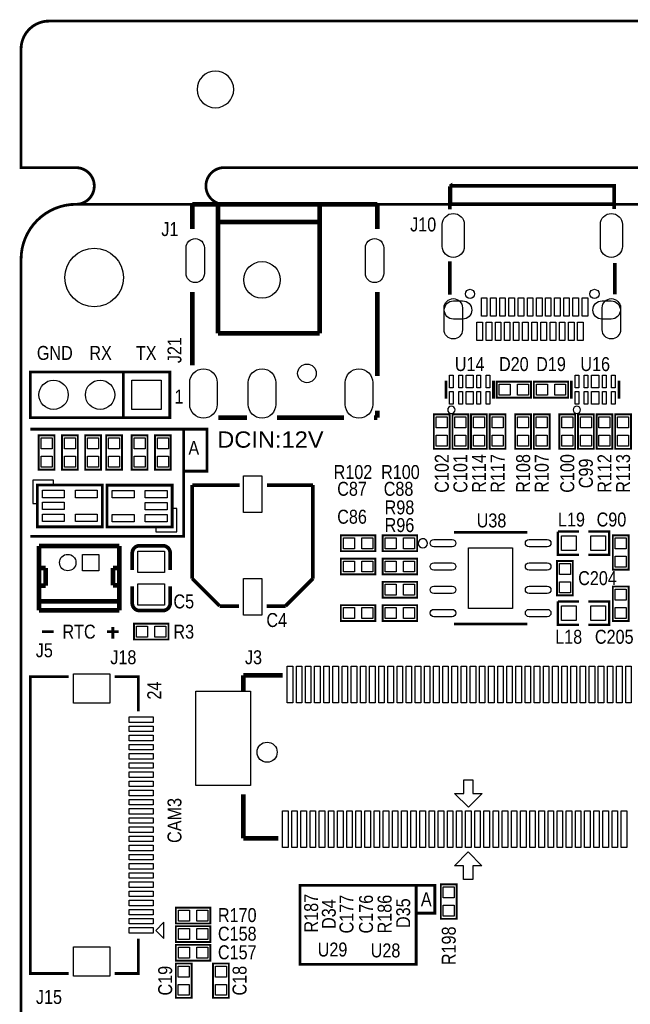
# Model space of a CAD drawing. Extents: x 0 to 176, y -10 to 100.
# Tile 5 of 15: x 0 to 33, y 46 to 100. Entities that reach past the tile are written whole.
import ezdxf
from ezdxf.enums import TextEntityAlignment as Align

# ---------------------------------------------------------------- set-up
doc = ezdxf.new("R2010")
doc.units = 0
doc.layers.add('DXF', color=212, linetype='CONTINUOUS')

msp = doc.modelspace()

# ---------------------------------------------------------------- linework, layer by layer
at = {"layer": 'DXF'}
for points, const_width in [([(2.999994, 90.000099, 0.999992), (2.999994, 92.000095), (0, 92.000095), (0, 98.476079, -0.414214), (1.524, 100.000079), (148.476005, 100.000079, -0.414214), (150.000005, 98.476079), (150.000005, 92.000095)], 0.1524), ([(2.999994, 0), (147.000011, 0, 0.41421), (150.000005, 2.999994), (150.000005, 87.000105, 0.414209), (147.000011, 90.000099), (2.999994, 90.000099, 0.414212), (0, 87.000105), (0, 2.999994, 0.414214), (2.999994, 0)], 0.1524), ([(7.745857, 71.365897), (6.475857, 71.366101, 0.414139), (6.075756, 70.966101)], 0.199898), ([(8.145856, 70.046088), (8.145856, 70.966101, 0.414375), (7.745857, 71.365897)], 0.199898), ([(6.075756, 69.145912), (6.075756, 68.225899, 0.414139), (6.475857, 67.825899)], 0.199898), ([(6.475857, 67.825899), (7.745857, 67.825899, 0.414214), (8.145856, 68.225899)], 0.199898)]:
    msp.add_lwpolyline(points, format="xyb", dxfattribs=dict(at, const_width=const_width))
for points in [[(11.619992, 96.270089, 1), (9.619996, 96.270089, 1)], [(0, 2.999994), (0, 87.000105, -0.414212), (2.999994, 90.000099), (147.000011, 90.000099, -0.414209), (150.000005, 87.000105), (150.000005, 2.999994, -0.41421), (147.000011, 0), (2.999994, 0, -0.414214)], [(23.013949, 87.699952), (23.013949, 88.900051, -1), (24.213845, 88.900051), (24.213845, 87.699952, -1)], [(31.653963, 87.699952), (31.653963, 88.900051, -1), (32.853859, 88.900051), (32.853859, 87.699952, -1)], [(10.015195, 87.626444), (10.015195, 86.226955, -1), (9.014384, 86.226955), (9.014384, 87.626444, -1)], [(19.814616, 87.626444), (19.814616, 86.226955, -1), (18.813805, 86.226955), (18.813805, 87.626444, -1)], [(23.113898, 83.150151), (23.113898, 84.350047, -1), (24.113896, 84.350047), (24.113896, 83.150151, -1)], [(23.623943, 84.729879), (24.124044, 84.729879, -1), (24.124044, 83.729881), (23.623943, 83.729881, -1)], [(31.743764, 84.729879), (32.243865, 84.729879, -1), (32.243865, 83.729881), (31.743764, 83.729881, -1)], [(31.753912, 83.150151), (31.753912, 84.350047, -1), (32.75391, 84.350047), (32.75391, 83.150151, -1)], [(10.714444, 80.274947), (10.714444, 79.075051, -1), (9.214345, 79.075051), (9.214345, 80.274947, -1)], [(13.914844, 80.274947), (13.914844, 79.075051, -1), (12.414745, 79.075051), (12.414745, 80.274947, -1)], [(19.21336, 80.274947), (19.21336, 79.075051, -1), (17.713261, 79.075051), (17.713261, 80.274947, -1)], [(23.7109, 78.782901, 1), (23.3111, 78.783099, 1)], [(30.5689, 78.782901, 1), (30.1691, 78.783099, 1)], [(22.203893, 71.495895, 1), (21.704107, 71.496105, 1)], [(23.554106, 71.301), (22.554108, 71.301, -1), (22.554108, 71.701), (23.554106, 71.701, -1)], [(28.753892, 71.301), (27.753894, 71.301, -1), (27.753894, 71.701), (28.753892, 71.701, -1)], [(23.554106, 70.031), (22.554108, 70.031, -1), (22.554108, 70.431), (23.554106, 70.431, -1)], [(28.753892, 70.031), (27.753894, 70.031, -1), (27.753894, 70.431), (28.753892, 70.431, -1)], [(23.554106, 68.761), (22.554108, 68.761, -1), (22.554108, 69.161), (23.554106, 69.161, -1)], [(28.753892, 68.761), (27.753894, 68.761, -1), (27.753894, 69.161), (28.753892, 69.161, -1)], [(23.554106, 67.491), (22.554108, 67.491, -1), (22.554108, 67.891), (23.554106, 67.891, -1)], [(28.753892, 67.491), (27.753894, 67.491, -1), (27.753894, 67.891), (28.753892, 67.891, -1)]]:
    msp.add_lwpolyline(points, format="xyb", close=True, dxfattribs=at)
msp.add_lwpolyline([(10.999978, 90.000099, 0.150012, 0.150012, -0.899993), (10.999978, 92.000095, 0.1524, 0.1524, 0), (71.00001, 92.000095, 0.150012, 0.150012, -0.999992), (71.00001, 90.000099, 0.150012, 0.150012, 0)], format="xyseb", dxfattribs=at)
for points, const_width in [([(23.433811, 90.980006), (23.464012, 91.000097), (23.464012, 90.000099), (32.403796, 90.000099), (32.403796, 89.740003)], 0.199898), ([(23.433811, 90.980006), (23.433811, 89.720191)], 0.199898), ([(23.464012, 91.000097), (32.403796, 91.000097), (32.403796, 90.000099)], 0.199898), ([(9.365005, 90.000099), (19.463995, 90.000099)], 0.254), ([(9.365005, 90.000099), (9.365005, 88.646305)], 0.254), ([(10.764495, 90.000099), (10.764495, 82.951599)], 0.254), ([(16.314395, 90.000099), (16.314395, 89.751205)], 0.254), ([(16.314395, 89.751205), (16.314395, 82.951599)], 0.254), ([(19.463995, 90.000099), (19.463995, 88.646305)], 0.254), ([(10.764495, 89.027305), (16.314395, 89.027305)], 0.254), ([(23.433811, 85.069909), (23.433811, 86.879913)], 0.199898), ([(32.433997, 85.09), (32.433997, 86.799903)], 0.199898), ([(9.365005, 85.204605), (9.365005, 81.214189)], 0.254), ([(19.463995, 85.204605), (19.463995, 80.622394)], 0.254), ([(10.764495, 82.951599), (16.314395, 82.951599)], 0.254), ([(5.588, 80.851502), (5.588, 78.351609), (0.508, 78.351609), (0.508, 80.851502), (8.128, 80.851502), (8.128, 78.351609), (5.588, 78.351609)], 0.150089), ([(23.211003, 80.383101), (23.211003, 79.382899)], 0.150089), ([(25.810997, 80.383101), (25.810997, 79.382899)], 0.150089), ([(25.9842, 80.3148), (27.8638, 80.3148), (27.8638, 79.4512), (25.9842, 79.4512), (25.9842, 80.3148)], 0.1016), ([(29.8958, 79.4512), (28.0162, 79.4512), (28.0162, 80.3148), (29.8958, 80.3148), (29.8958, 79.4512)], 0.1016), ([(30.069003, 80.383101), (30.069003, 79.382899)], 0.150089), ([(32.668997, 80.383101), (32.668997, 79.382899)], 0.150089), ([(10.7823, 78.351609), (12.3444, 78.351609)], 0.254), ([(13.9827, 78.351609), (17.645405, 78.351609)], 0.254), ([(19.283705, 78.351609), (19.463995, 78.351609)], 0.254), ([(19.463995, 78.730094), (19.463995, 78.351609)], 0.254), ([(23.4188, 78.5368), (23.4188, 76.6572), (22.5552, 76.6572), (22.5552, 78.5368), (23.4188, 78.5368)], 0.1016), ([(24.4348, 78.5368), (24.4348, 76.6572), (23.5712, 76.6572), (23.5712, 78.5368), (24.4348, 78.5368)], 0.1016), ([(25.4508, 78.5368), (25.4508, 76.6572), (24.5872, 76.6572), (24.5872, 78.5368), (25.4508, 78.5368)], 0.1016), ([(26.4668, 78.5368), (26.4668, 76.6572), (25.6032, 76.6572), (25.6032, 78.5368), (26.4668, 78.5368)], 0.1016), ([(27.8638, 78.5368), (27.8638, 76.6572), (27.0002, 76.6572), (27.0002, 78.5368), (27.8638, 78.5368)], 0.1016), ([(28.8798, 78.5368), (28.8798, 76.6572), (28.0162, 76.6572), (28.0162, 78.5368), (28.8798, 78.5368)], 0.1016), ([(30.2768, 78.5368), (30.2768, 76.6572), (29.4132, 76.6572), (29.4132, 78.5368), (30.2768, 78.5368)], 0.1016), ([(31.2928, 78.5368), (31.2928, 76.6572), (30.4292, 76.6572), (30.4292, 78.5368), (31.2928, 78.5368)], 0.1016), ([(32.3088, 78.5368), (32.3088, 76.6572), (31.4452, 76.6572), (31.4452, 78.5368), (32.3088, 78.5368)], 0.1016), ([(33.3248, 78.5368), (33.3248, 76.6572), (32.4612, 76.6572), (32.4612, 78.5368), (33.3248, 78.5368)], 0.1016), ([(0.508, 77.724), (10.16, 77.724), (10.16, 75.438), (8.89, 75.438), (8.89, 71.882), (0.508, 71.882)], 0.1524), ([(1.8288, 77.3938), (1.8288, 75.5142), (0.9652, 75.5142), (0.9652, 77.3938), (1.8288, 77.3938)], 0.1016), ([(2.2352, 75.5142), (2.2352, 77.3938), (3.0988, 77.3938), (3.0988, 75.5142), (2.2352, 75.5142)], 0.1016), ([(3.5052, 75.5142), (3.5052, 77.3938), (4.3688, 77.3938), (4.3688, 75.5142), (3.5052, 75.5142)], 0.1016), ([(4.6482, 75.5142), (4.6482, 77.3938), (5.5118, 77.3938), (5.5118, 75.5142), (4.6482, 75.5142)], 0.1016), ([(6.9088, 77.3938), (6.9088, 75.5142), (6.0452, 75.5142), (6.0452, 77.3938), (6.9088, 77.3938)], 0.1016), ([(7.3152, 75.5142), (7.3152, 77.3938), (8.1788, 77.3938), (8.1788, 75.5142), (7.3152, 75.5142)], 0.1016), ([(8.89, 75.438), (8.89, 77.724)], 0.1524), ([(4.445, 74.683899), (4.445, 72.397899), (0.889, 72.397899), (0.889, 74.683899), (4.445, 74.683899)], 0.1524), ([(4.699, 72.381897), (4.699, 74.667897), (8.255, 74.667897), (8.255, 72.381897), (4.699, 72.381897)], 0.1524), ([(9.349207, 74.673993), (9.349207, 69.573902)], 0.199898), ([(11.938, 74.673993), (9.349207, 74.673993)], 0.199898), ([(15.949193, 74.673993), (13.4366, 74.673993)], 0.199898), ([(15.949193, 69.573902), (15.949193, 74.673993)], 0.199898), ([(27.653996, 72.096097), (23.654004, 72.096097)], 0.150089), ([(30.48, 70.866), (29.337, 70.866), (29.337, 72.136)], 0.127), ([(29.337, 72.136), (30.48, 72.136)], 0.127), ([(30.988, 72.136), (32.131, 72.136), (32.131, 70.866), (30.988, 70.866)], 0.127), ([(17.4752, 71.9328), (19.3548, 71.9328), (19.3548, 71.0692), (17.4752, 71.0692), (17.4752, 71.9328)], 0.1016), ([(21.6408, 71.0692), (19.7612, 71.0692), (19.7612, 71.9328), (21.6408, 71.9328), (21.6408, 71.0692)], 0.1016), ([(33.1978, 71.9328), (33.1978, 70.0532), (32.3342, 70.0532), (32.3342, 71.9328), (33.1978, 71.9328)], 0.1016), ([(0.973099, 67.84721), (0.973099, 71.347101)], 0.254), ([(5.37591, 71.344993), (0.975893, 71.344993)], 0.254), ([(5.37591, 71.344993), (5.37591, 67.845203)], 0.254), ([(6.075756, 70.966101), (6.075756, 70.046088)], 0.199898), ([(17.4752, 70.6628), (19.3548, 70.6628), (19.3548, 69.7992), (17.4752, 69.7992), (17.4752, 70.6628)], 0.1016), ([(21.6408, 69.7992), (19.7612, 69.7992), (19.7612, 70.6628), (21.6408, 70.6628), (21.6408, 69.7992)], 0.1016), ([(29.2862, 68.6562), (29.2862, 70.5358), (30.1498, 70.5358), (30.1498, 68.6562), (29.2862, 68.6562)], 0.1016), ([(1.336294, 70.144589), (1.016, 70.145097)], 0.254), ([(1.336294, 70.144589), (1.335989, 69.185003)], 0.254), ([(5.336311, 70.155587), (5.015992, 70.155105)], 0.254), ([(5.016195, 69.195391), (5.015992, 70.155105)], 0.254), ([(9.349207, 69.573902), (10.849102, 68.074007)], 0.199898), ([(14.449298, 68.074007), (15.949193, 69.573902)], 0.199898), ([(19.7612, 69.3928), (21.6408, 69.3928), (21.6408, 68.5292), (19.7612, 68.5292), (19.7612, 69.3928)], 0.1016), ([(1.335989, 69.185003), (0.975411, 69.185003)], 0.254), ([(5.376901, 69.195391), (5.016195, 69.195391)], 0.254), ([(8.145856, 68.225899), (8.145856, 69.145912)], 0.199898), ([(32.3342, 67.2592), (32.3342, 69.1388), (33.1978, 69.1388), (33.1978, 67.2592), (32.3342, 67.2592)], 0.1016), ([(5.37591, 68.334407), (0.975893, 68.334611)], 0.254), ([(30.48, 67.056), (29.337, 67.056), (29.337, 68.326)], 0.127), ([(29.337, 68.326), (30.48, 68.326)], 0.127), ([(30.988, 68.326), (32.131, 68.326), (32.131, 67.056), (30.988, 67.056)], 0.127), ([(5.37591, 67.845203), (0.975893, 67.845203)], 0.254), ([(10.849102, 68.074007), (11.9126, 68.074007)], 0.199898), ([(13.4112, 68.074007), (14.449298, 68.074007)], 0.199898), ([(17.4752, 68.1228), (19.3548, 68.1228), (19.3548, 67.2592), (17.4752, 67.2592), (17.4752, 68.1228)], 0.1016), ([(19.7612, 68.1228), (21.6408, 68.1228), (21.6408, 67.2592), (19.7612, 67.2592), (19.7612, 68.1228)], 0.1016), ([(1.143, 66.675), (1.778, 66.675)], 0.1524), ([(4.699, 66.675), (5.334, 66.675)], 0.1524), ([(5.0165, 66.294), (5.0165, 66.929)], 0.1524), ([(6.1722, 67.1068), (8.0518, 67.1068), (8.0518, 66.2432), (6.1722, 66.2432), (6.1722, 67.1068)], 0.1016), ([(27.653996, 67.095903), (23.654004, 67.095903)], 0.150089), ([(2.608097, 48.018878), (0.508, 48.018878), (0.508, 64.219099), (2.608097, 64.219099)], 0.150089), ([(5.107889, 64.219099), (6.407912, 64.219099), (6.407912, 62.3189)], 0.150089), ([(12.1412, 64.295299), (14.3002, 64.295299)], 0.254), ([(12.1412, 63.401397), (12.1412, 64.295299)], 0.254), ([(12.1412, 55.395089), (12.1412, 57.789293)], 0.254), ([(12.1412, 55.395089), (14.05001, 55.395089)], 0.254), ([(15.24, 52.832), (15.24, 48.514), (21.59, 48.514), (21.59, 52.832), (15.24, 52.832)], 0.1524), ([(21.59, 52.832), (22.606, 52.832), (22.606, 51.308), (21.59, 51.308)], 0.1524), ([(23.7998, 52.8828), (23.7998, 51.0032), (22.9362, 51.0032), (22.9362, 52.8828), (23.7998, 52.8828)], 0.1016), ([(10.3378, 50.7492), (8.4582, 50.7492), (8.4582, 51.6128), (10.3378, 51.6128), (10.3378, 50.7492)], 0.1016), ([(10.3378, 49.7332), (8.4582, 49.7332), (8.4582, 50.5968), (10.3378, 50.5968), (10.3378, 49.7332)], 0.1016), ([(5.107889, 48.018878), (6.407912, 48.018878), (6.407912, 49.919077)], 0.150089), ([(10.3378, 48.7172), (8.4582, 48.7172), (8.4582, 49.5808), (10.3378, 49.5808), (10.3378, 48.7172)], 0.1016), ([(8.4582, 46.6852), (8.4582, 48.5648), (9.3218, 48.5648), (9.3218, 46.6852), (8.4582, 46.6852)], 0.1016), ([(10.4902, 46.6852), (10.4902, 48.5648), (11.3538, 48.5648), (11.3538, 46.6852), (10.4902, 46.6852)], 0.1016)]:
    msp.add_lwpolyline(points, dxfattribs=dict(at, const_width=const_width))
for points in [[(25.454013, 84.900084), (25.454013, 83.900086), (25.154014, 83.900086), (25.154014, 84.900084)], [(25.95391, 84.900084), (25.95391, 83.900086), (25.653911, 83.900086), (25.653911, 84.900084)], [(26.454011, 84.900084), (26.454011, 83.900086), (26.154012, 83.900086), (26.154012, 84.900084)], [(26.953909, 84.900084), (26.953909, 83.900086), (26.653909, 83.900086), (26.653909, 84.900084)], [(27.463915, 84.900084), (27.463915, 83.900086), (27.163916, 83.900086), (27.163916, 84.900084)], [(27.964016, 84.900084), (27.964016, 83.900086), (27.664016, 83.900086), (27.664016, 84.900084)], [(28.463913, 84.900084), (28.463913, 83.900086), (28.163914, 83.900086), (28.163914, 84.900084)], [(28.953803, 84.900084), (28.953803, 83.900086), (28.653803, 83.900086), (28.653803, 84.900084)], [(29.454005, 84.900084), (29.454005, 83.900086), (29.154006, 83.900086), (29.154006, 84.900084)], [(29.953801, 84.900084), (29.953801, 83.900086), (29.653802, 83.900086), (29.653802, 84.900084)], [(30.454003, 84.900084), (30.454003, 83.900086), (30.154004, 83.900086), (30.154004, 84.900084)], [(30.96401, 84.900084), (30.96401, 83.900086), (30.66401, 83.900086), (30.66401, 84.900084)], [(25.203798, 83.55998), (25.203798, 82.559982), (24.903798, 82.559982), (24.903798, 83.55998)], [(25.713804, 83.55998), (25.713804, 82.559982), (25.413805, 82.559982), (25.413805, 83.55998)], [(26.214006, 83.55998), (26.214006, 82.559982), (25.914007, 82.559982), (25.914007, 83.55998)], [(26.713802, 83.55998), (26.713802, 82.559982), (26.413803, 82.559982), (26.413803, 83.55998)], [(27.203794, 83.55998), (27.203794, 82.559982), (26.903794, 82.559982), (26.903794, 83.55998)], [(27.703894, 83.55998), (27.703894, 82.559982), (27.403895, 82.559982), (27.403895, 83.55998)], [(28.203792, 83.55998), (28.203792, 82.559982), (27.903792, 82.559982), (27.903792, 83.55998)], [(28.703892, 83.55998), (28.703892, 82.559982), (28.403893, 82.559982), (28.403893, 83.55998)], [(29.213899, 83.55998), (29.213899, 82.559982), (28.913899, 82.559982), (28.913899, 83.55998)], [(29.713796, 83.55998), (29.713796, 82.559982), (29.413797, 82.559982), (29.413797, 83.55998)], [(30.213897, 83.55998), (30.213897, 82.559982), (29.913898, 82.559982), (29.913898, 83.55998)], [(30.703914, 83.55998), (30.703914, 82.559982), (30.403914, 82.559982), (30.403914, 83.55998)], [(23.610951, 79.983089), (23.411053, 79.983089), (23.411053, 80.683087), (23.610951, 80.683087)], [(24.110848, 79.983089), (23.91095, 79.983089), (23.91095, 80.683087), (24.110848, 80.683087)], [(24.711, 80.683087), (24.711, 79.983089), (24.311, 79.983089), (24.311, 80.683087)], [(25.11105, 79.983089), (24.911152, 79.983089), (24.911152, 80.683087), (25.11105, 80.683087)], [(25.610947, 79.983089), (25.411049, 79.983089), (25.411049, 80.683087), (25.610947, 80.683087)], [(30.468951, 79.983089), (30.269053, 79.983089), (30.269053, 80.683087), (30.468951, 80.683087)], [(30.968848, 79.983089), (30.76895, 79.983089), (30.76895, 80.683087), (30.968848, 80.683087)], [(31.569, 80.683087), (31.569, 79.983089), (31.169, 79.983089), (31.169, 80.683087)], [(31.96905, 79.983089), (31.769152, 79.983089), (31.769152, 80.683087), (31.96905, 80.683087)], [(32.468947, 79.983089), (32.269049, 79.983089), (32.269049, 80.683087), (32.468947, 80.683087)], [(7.657948, 80.401541), (7.657948, 78.801646), (6.058052, 78.801646), (6.058052, 80.401541)], [(26.124408, 79.583305), (26.124408, 80.182695), (26.723797, 80.182695), (26.723797, 79.583305)], [(27.124203, 79.583305), (27.124203, 80.182695), (27.723592, 80.182695), (27.723592, 79.583305)], [(28.755797, 80.182695), (28.755797, 79.583305), (28.156408, 79.583305), (28.156408, 80.182695)], [(29.755592, 80.182695), (29.755592, 79.583305), (29.156203, 79.583305), (29.156203, 80.182695)], [(23.610951, 79.082913), (23.411053, 79.082913), (23.411053, 79.782911), (23.610951, 79.782911)], [(24.110848, 79.082913), (23.91095, 79.082913), (23.91095, 79.782911), (24.110848, 79.782911)], [(24.711, 79.782911), (24.711, 79.082913), (24.311, 79.082913), (24.311, 79.782911)], [(25.11105, 79.082913), (24.911152, 79.082913), (24.911152, 79.782911), (25.11105, 79.782911)], [(25.610947, 79.082913), (25.411049, 79.082913), (25.411049, 79.782911), (25.610947, 79.782911)], [(30.468951, 79.082913), (30.269053, 79.082913), (30.269053, 79.782911), (30.468951, 79.782911)], [(30.968848, 79.082913), (30.76895, 79.082913), (30.76895, 79.782911), (30.968848, 79.782911)], [(31.569, 79.782911), (31.569, 79.082913), (31.169, 79.082913), (31.169, 79.782911)], [(31.96905, 79.082913), (31.769152, 79.082913), (31.769152, 79.782911), (31.96905, 79.782911)], [(32.468947, 79.082913), (32.269049, 79.082913), (32.269049, 79.782911), (32.468947, 79.782911)], [(22.687305, 78.396592), (23.286695, 78.396592), (23.286695, 77.797203), (22.687305, 77.797203)], [(23.703305, 78.396592), (24.302695, 78.396592), (24.302695, 77.797203), (23.703305, 77.797203)], [(24.719305, 78.396592), (25.318695, 78.396592), (25.318695, 77.797203), (24.719305, 77.797203)], [(25.735305, 78.396592), (26.334695, 78.396592), (26.334695, 77.797203), (25.735305, 77.797203)], [(27.132305, 78.396592), (27.731695, 78.396592), (27.731695, 77.797203), (27.132305, 77.797203)], [(28.148305, 78.396592), (28.747695, 78.396592), (28.747695, 77.797203), (28.148305, 77.797203)], [(29.545305, 78.396592), (30.144695, 78.396592), (30.144695, 77.797203), (29.545305, 77.797203)], [(30.561305, 78.396592), (31.160695, 78.396592), (31.160695, 77.797203), (30.561305, 77.797203)], [(31.577305, 78.396592), (32.176695, 78.396592), (32.176695, 77.797203), (31.577305, 77.797203)], [(32.593305, 78.396592), (33.192695, 78.396592), (33.192695, 77.797203), (32.593305, 77.797203)], [(22.687305, 77.396797), (23.286695, 77.396797), (23.286695, 76.797408), (22.687305, 76.797408)], [(23.703305, 77.396797), (24.302695, 77.396797), (24.302695, 76.797408), (23.703305, 76.797408)], [(24.719305, 77.396797), (25.318695, 77.396797), (25.318695, 76.797408), (24.719305, 76.797408)], [(25.735305, 77.396797), (26.334695, 77.396797), (26.334695, 76.797408), (25.735305, 76.797408)], [(27.132305, 77.396797), (27.731695, 77.396797), (27.731695, 76.797408), (27.132305, 76.797408)], [(28.148305, 77.396797), (28.747695, 77.396797), (28.747695, 76.797408), (28.148305, 76.797408)], [(29.545305, 77.396797), (30.144695, 77.396797), (30.144695, 76.797408), (29.545305, 76.797408)], [(30.561305, 77.396797), (31.160695, 77.396797), (31.160695, 76.797408), (30.561305, 76.797408)], [(31.577305, 77.396797), (32.176695, 77.396797), (32.176695, 76.797408), (31.577305, 76.797408)], [(32.593305, 77.396797), (33.192695, 77.396797), (33.192695, 76.797408), (32.593305, 76.797408)], [(1.097305, 77.253592), (1.696695, 77.253592), (1.696695, 76.654203), (1.097305, 76.654203)], [(2.966695, 76.654203), (2.367305, 76.654203), (2.367305, 77.253592), (2.966695, 77.253592)], [(4.236695, 76.654203), (3.637305, 76.654203), (3.637305, 77.253592), (4.236695, 77.253592)], [(5.379695, 76.654203), (4.780305, 76.654203), (4.780305, 77.253592), (5.379695, 77.253592)], [(6.177305, 77.253592), (6.776695, 77.253592), (6.776695, 76.654203), (6.177305, 76.654203)], [(8.046695, 76.654203), (7.447305, 76.654203), (7.447305, 77.253592), (8.046695, 77.253592)], [(1.097305, 76.253797), (1.696695, 76.253797), (1.696695, 75.654408), (1.097305, 75.654408)], [(2.966695, 75.654408), (2.367305, 75.654408), (2.367305, 76.253797), (2.966695, 76.253797)], [(4.236695, 75.654408), (3.637305, 75.654408), (3.637305, 76.253797), (4.236695, 76.253797)], [(5.379695, 75.654408), (4.780305, 75.654408), (4.780305, 76.253797), (5.379695, 76.253797)], [(6.177305, 76.253797), (6.776695, 76.253797), (6.776695, 75.654408), (6.177305, 75.654408)], [(8.046695, 75.654408), (7.447305, 75.654408), (7.447305, 76.253797), (8.046695, 76.253797)], [(1.778, 74.683899), (1.778, 74.937899), (0.635, 74.937899), (0.635, 73.667899), (0.889, 73.667899), (0.889, 74.683899)], [(13.149605, 75.173599), (13.149605, 73.174593), (12.148795, 73.174593), (12.148795, 75.173599)], [(1.170203, 74.394111), (2.364003, 74.394111), (2.364003, 73.987711), (1.170203, 73.987711)], [(2.969997, 74.394111), (4.163797, 74.394111), (4.163797, 73.987711), (2.969997, 73.987711)], [(6.174003, 73.971709), (4.980203, 73.971709), (4.980203, 74.378109), (6.174003, 74.378109)], [(7.973797, 73.971709), (6.779997, 73.971709), (6.779997, 74.378109), (7.973797, 74.378109)], [(1.170203, 73.744099), (2.364003, 73.744099), (2.364003, 73.337699), (1.170203, 73.337699)], [(7.973797, 73.321697), (6.779997, 73.321697), (6.779997, 73.728097), (7.973797, 73.728097)], [(1.170203, 73.094088), (2.364003, 73.094088), (2.364003, 72.687688), (1.170203, 72.687688)], [(2.969997, 73.094088), (4.163797, 73.094088), (4.163797, 72.687688), (2.969997, 72.687688)], [(7.366, 72.381897), (7.366, 72.127897), (8.509, 72.127897), (8.509, 73.397897), (8.255, 73.397897), (8.255, 72.381897)], [(6.174003, 72.671686), (4.980203, 72.671686), (4.980203, 73.078086), (6.174003, 73.078086)], [(7.973797, 72.671686), (6.779997, 72.671686), (6.779997, 73.078086), (7.973797, 73.078086)], [(17.615408, 71.201305), (17.615408, 71.800695), (18.214797, 71.800695), (18.214797, 71.201305)], [(18.615203, 71.201305), (18.615203, 71.800695), (19.214592, 71.800695), (19.214592, 71.201305)], [(20.500797, 71.800695), (20.500797, 71.201305), (19.901408, 71.201305), (19.901408, 71.800695)], [(21.500592, 71.800695), (21.500592, 71.201305), (20.901203, 71.201305), (20.901203, 71.800695)], [(29.53385, 71.10095), (29.53385, 71.90105), (30.33395, 71.90105), (30.33395, 71.10095)], [(31.13405, 71.10095), (31.13405, 71.90105), (31.93415, 71.90105), (31.93415, 71.10095)], [(32.466305, 71.792592), (33.065695, 71.792592), (33.065695, 71.193203), (32.466305, 71.193203)], [(7.845806, 69.905994), (6.375908, 69.905994), (6.375908, 71.065987), (7.845806, 71.065987)], [(24.454002, 71.245997), (26.853998, 71.245997), (26.853998, 67.946003), (24.454002, 67.946003)], [(4.251033, 70.895045), (4.251033, 69.995148), (3.351136, 69.995148), (3.351136, 70.895045)], [(17.615408, 69.931305), (17.615408, 70.530695), (18.214797, 70.530695), (18.214797, 69.931305)], [(18.615203, 69.931305), (18.615203, 70.530695), (19.214592, 70.530695), (19.214592, 69.931305)], [(20.500797, 70.530695), (20.500797, 69.931305), (19.901408, 69.931305), (19.901408, 70.530695)], [(21.500592, 70.530695), (21.500592, 69.931305), (20.901203, 69.931305), (20.901203, 70.530695)], [(32.466305, 70.792797), (33.065695, 70.792797), (33.065695, 70.193408), (32.466305, 70.193408)], [(30.017695, 69.796203), (29.418305, 69.796203), (29.418305, 70.395592), (30.017695, 70.395592)], [(13.149605, 69.573407), (13.149605, 67.574401), (12.148795, 67.574401), (12.148795, 69.573407)], [(30.017695, 68.796408), (29.418305, 68.796408), (29.418305, 69.395797), (30.017695, 69.395797)], [(7.845806, 68.126013), (6.375908, 68.126013), (6.375908, 69.286006), (7.845806, 69.286006)], [(19.901408, 68.661305), (19.901408, 69.260695), (20.500797, 69.260695), (20.500797, 68.661305)], [(20.901203, 68.661305), (20.901203, 69.260695), (21.500592, 69.260695), (21.500592, 68.661305)], [(33.065695, 68.399203), (32.466305, 68.399203), (32.466305, 68.998592), (33.065695, 68.998592)], [(17.615408, 67.391305), (17.615408, 67.990695), (18.214797, 67.990695), (18.214797, 67.391305)], [(18.615203, 67.391305), (18.615203, 67.990695), (19.214592, 67.990695), (19.214592, 67.391305)], [(19.901408, 67.391305), (19.901408, 67.990695), (20.500797, 67.990695), (20.500797, 67.391305)], [(20.901203, 67.391305), (20.901203, 67.990695), (21.500592, 67.990695), (21.500592, 67.391305)], [(29.53385, 67.29095), (29.53385, 68.09105), (30.33395, 68.09105), (30.33395, 67.29095)], [(31.13405, 67.29095), (31.13405, 68.09105), (31.93415, 68.09105), (31.93415, 67.29095)], [(33.065695, 67.399408), (32.466305, 67.399408), (32.466305, 67.998797), (33.065695, 67.998797)], [(6.312408, 66.375305), (6.312408, 66.974695), (6.911797, 66.974695), (6.911797, 66.375305)], [(7.312203, 66.375305), (7.312203, 66.974695), (7.911592, 66.974695), (7.911592, 66.375305)], [(14.541068, 62.795404), (14.541068, 64.7954), (14.841068, 64.7954), (14.841068, 62.795404)], [(15.041169, 62.795404), (15.041169, 64.7954), (15.341168, 64.7954), (15.341168, 62.795404)], [(15.541066, 62.795404), (15.541066, 64.7954), (15.841066, 64.7954), (15.841066, 62.795404)], [(16.041167, 62.795404), (16.041167, 64.7954), (16.341166, 64.7954), (16.341166, 62.795404)], [(16.54109, 62.795404), (16.54109, 64.7954), (16.841089, 64.7954), (16.841089, 62.795404)], [(17.04119, 62.795404), (17.04119, 64.7954), (17.34119, 64.7954), (17.34119, 62.795404)], [(17.541088, 62.795404), (17.541088, 64.7954), (17.841087, 64.7954), (17.841087, 62.795404)], [(18.041188, 62.795404), (18.041188, 64.7954), (18.341188, 64.7954), (18.341188, 62.795404)], [(18.541086, 62.795404), (18.541086, 64.7954), (18.841085, 64.7954), (18.841085, 62.795404)], [(19.041186, 62.795404), (19.041186, 64.7954), (19.341186, 64.7954), (19.341186, 62.795404)], [(19.541084, 62.795404), (19.541084, 64.7954), (19.841083, 64.7954), (19.841083, 62.795404)], [(20.041184, 62.795404), (20.041184, 64.7954), (20.341184, 64.7954), (20.341184, 62.795404)], [(20.541082, 62.795404), (20.541082, 64.7954), (20.841081, 64.7954), (20.841081, 62.795404)], [(21.041182, 62.795404), (21.041182, 64.7954), (21.341182, 64.7954), (21.341182, 62.795404)], [(21.54108, 62.795404), (21.54108, 64.7954), (21.841079, 64.7954), (21.841079, 62.795404)], [(22.04118, 62.795404), (22.04118, 64.7954), (22.34118, 64.7954), (22.34118, 62.795404)], [(22.541078, 62.795404), (22.541078, 64.7954), (22.841077, 64.7954), (22.841077, 62.795404)], [(23.041178, 62.795404), (23.041178, 64.7954), (23.341178, 64.7954), (23.341178, 62.795404)], [(23.541076, 62.795404), (23.541076, 64.7954), (23.841075, 64.7954), (23.841075, 62.795404)], [(24.041176, 62.795404), (24.041176, 64.7954), (24.341176, 64.7954), (24.341176, 62.795404)], [(24.541074, 62.795404), (24.541074, 64.7954), (24.841073, 64.7954), (24.841073, 62.795404)], [(25.041174, 62.795404), (25.041174, 64.7954), (25.341174, 64.7954), (25.341174, 62.795404)], [(25.541072, 62.795404), (25.541072, 64.7954), (25.841071, 64.7954), (25.841071, 62.795404)], [(26.041172, 62.795404), (26.041172, 64.7954), (26.341172, 64.7954), (26.341172, 62.795404)], [(26.54107, 62.795404), (26.54107, 64.7954), (26.841069, 64.7954), (26.841069, 62.795404)], [(27.04117, 62.795404), (27.04117, 64.7954), (27.34117, 64.7954), (27.34117, 62.795404)], [(27.541068, 62.795404), (27.541068, 64.7954), (27.841067, 64.7954), (27.841067, 62.795404)], [(28.041168, 62.795404), (28.041168, 64.7954), (28.341168, 64.7954), (28.341168, 62.795404)], [(28.541066, 62.795404), (28.541066, 64.7954), (28.841065, 64.7954), (28.841065, 62.795404)], [(29.041166, 62.795404), (29.041166, 64.7954), (29.341166, 64.7954), (29.341166, 62.795404)], [(29.541089, 62.795404), (29.541089, 64.7954), (29.841088, 64.7954), (29.841088, 62.795404)], [(30.04119, 62.795404), (30.04119, 64.7954), (30.341189, 64.7954), (30.341189, 62.795404)], [(30.541087, 62.795404), (30.541087, 64.7954), (30.841086, 64.7954), (30.841086, 62.795404)], [(31.041188, 62.795404), (31.041188, 64.7954), (31.341187, 64.7954), (31.341187, 62.795404)], [(31.541085, 62.795404), (31.541085, 64.7954), (31.841084, 64.7954), (31.841084, 62.795404)], [(32.041186, 62.795404), (32.041186, 64.7954), (32.341185, 64.7954), (32.341185, 62.795404)], [(32.541083, 62.795404), (32.541083, 64.7954), (32.841082, 64.7954), (32.841082, 62.795404)], [(33.041184, 62.795404), (33.041184, 64.7954), (33.341183, 64.7954), (33.341183, 62.795404)], [(4.856988, 62.76914), (2.856992, 62.76914), (2.856992, 64.369036), (4.856988, 64.369036)], [(9.541104, 58.270445), (9.541104, 63.420549), (12.541098, 63.420549), (12.541098, 58.270445)], [(7.20899, 61.719092), (5.908992, 61.719092), (5.908992, 62.019091), (7.20899, 62.019091)], [(7.20899, 61.21889), (5.908992, 61.21889), (5.908992, 61.518889), (7.20899, 61.518889)], [(7.20899, 60.719094), (5.908992, 60.719094), (5.908992, 61.019093), (7.20899, 61.019093)], [(7.20899, 60.218892), (5.908992, 60.218892), (5.908992, 60.518891), (7.20899, 60.518891)], [(7.20899, 59.719096), (5.908992, 59.719096), (5.908992, 60.019095), (7.20899, 60.019095)], [(7.20899, 59.218893), (5.908992, 59.218893), (5.908992, 59.518893), (7.20899, 59.518893)], [(7.20899, 58.719098), (5.908992, 58.719098), (5.908992, 59.019097), (7.20899, 59.019097)], [(24.191011, 57.845198), (24.191011, 58.595311), (24.691111, 58.595311), (24.691111, 57.845198), (25.191009, 57.845198), (24.440896, 57.09539), (23.691088, 57.845198)], [(7.20899, 58.218895), (5.908992, 58.218895), (5.908992, 58.518895), (7.20899, 58.518895)], [(7.20899, 57.7191), (5.908992, 57.7191), (5.908992, 58.019099), (7.20899, 58.019099)], [(7.20899, 57.218897), (5.908992, 57.218897), (5.908992, 57.518897), (7.20899, 57.518897)], [(7.20899, 56.719076), (5.908992, 56.719076), (5.908992, 57.019076), (7.20899, 57.019076)], [(7.20899, 56.2189), (5.908992, 56.2189), (5.908992, 56.518899), (7.20899, 56.518899)], [(14.291183, 54.895191), (14.291183, 56.895187), (14.591182, 56.895187), (14.591182, 54.895191)], [(14.79108, 54.895191), (14.79108, 56.895187), (15.09108, 56.895187), (15.09108, 54.895191)], [(15.291181, 54.895191), (15.291181, 56.895187), (15.59118, 56.895187), (15.59118, 54.895191)], [(15.791282, 54.895191), (15.791282, 56.895187), (16.091281, 56.895187), (16.091281, 54.895191)], [(16.291179, 54.895191), (16.291179, 56.895187), (16.591178, 56.895187), (16.591178, 54.895191)], [(16.79128, 54.895191), (16.79128, 56.895187), (17.091279, 56.895187), (17.091279, 54.895191)], [(17.291177, 54.895191), (17.291177, 56.895187), (17.591176, 56.895187), (17.591176, 54.895191)], [(17.790973, 54.895191), (17.790973, 56.895187), (18.090972, 56.895187), (18.090972, 54.895191)], [(18.291175, 54.895191), (18.291175, 56.895187), (18.591174, 56.895187), (18.591174, 54.895191)], [(18.790971, 54.895191), (18.790971, 56.895187), (19.09097, 56.895187), (19.09097, 54.895191)], [(19.291173, 54.895191), (19.291173, 56.895187), (19.591172, 56.895187), (19.591172, 54.895191)], [(19.790969, 54.895191), (19.790969, 56.895187), (20.090968, 56.895187), (20.090968, 54.895191)], [(20.291171, 54.895191), (20.291171, 56.895187), (20.59117, 56.895187), (20.59117, 54.895191)], [(20.791272, 54.895191), (20.791272, 56.895187), (21.091271, 56.895187), (21.091271, 54.895191)], [(21.291169, 54.895191), (21.291169, 56.895187), (21.591168, 56.895187), (21.591168, 54.895191)], [(21.79127, 54.895191), (21.79127, 56.895187), (22.091269, 56.895187), (22.091269, 54.895191)], [(22.291167, 54.895191), (22.291167, 56.895187), (22.591166, 56.895187), (22.591166, 54.895191)], [(22.790988, 54.895191), (22.790988, 56.895187), (23.090988, 56.895187), (23.090988, 54.895191)], [(23.291165, 54.895191), (23.291165, 56.895187), (23.591164, 56.895187), (23.591164, 54.895191)], [(23.790986, 54.895191), (23.790986, 56.895187), (24.090986, 56.895187), (24.090986, 54.895191)], [(24.291188, 54.895191), (24.291188, 56.895187), (24.591188, 56.895187), (24.591188, 54.895191)], [(24.790984, 54.895191), (24.790984, 56.895187), (25.090984, 56.895187), (25.090984, 54.895191)], [(25.291186, 54.895191), (25.291186, 56.895187), (25.591186, 56.895187), (25.591186, 54.895191)], [(25.791287, 54.895191), (25.791287, 56.895187), (26.091286, 56.895187), (26.091286, 54.895191)], [(26.291184, 54.895191), (26.291184, 56.895187), (26.591184, 56.895187), (26.591184, 54.895191)], [(26.791285, 54.895191), (26.791285, 56.895187), (27.091284, 56.895187), (27.091284, 54.895191)], [(27.291182, 54.895191), (27.291182, 56.895187), (27.591182, 56.895187), (27.591182, 54.895191)], [(27.790978, 54.895191), (27.790978, 56.895187), (28.090978, 56.895187), (28.090978, 54.895191)], [(28.29118, 54.895191), (28.29118, 56.895187), (28.59118, 56.895187), (28.59118, 54.895191)], [(28.790976, 54.895191), (28.790976, 56.895187), (29.090976, 56.895187), (29.090976, 54.895191)], [(29.291077, 54.895191), (29.291077, 56.895187), (29.591076, 56.895187), (29.591076, 54.895191)], [(29.790974, 54.895191), (29.790974, 56.895187), (30.090974, 56.895187), (30.090974, 54.895191)], [(30.291075, 54.895191), (30.291075, 56.895187), (30.591074, 56.895187), (30.591074, 54.895191)], [(30.791277, 54.895191), (30.791277, 56.895187), (31.091276, 56.895187), (31.091276, 54.895191)], [(31.291073, 54.895191), (31.291073, 56.895187), (31.591072, 56.895187), (31.591072, 54.895191)], [(31.791275, 54.895191), (31.791275, 56.895187), (32.091274, 56.895187), (32.091274, 54.895191)], [(32.291071, 54.895191), (32.291071, 56.895187), (32.59107, 56.895187), (32.59107, 54.895191)], [(32.791273, 54.895191), (32.791273, 56.895187), (33.091272, 56.895187), (33.091272, 54.895191)], [(7.20899, 55.719078), (5.908992, 55.719078), (5.908992, 56.019078), (7.20899, 56.019078)], [(7.20899, 55.218901), (5.908992, 55.218901), (5.908992, 55.518901), (7.20899, 55.518901)], [(7.20899, 54.71908), (5.908992, 54.71908), (5.908992, 55.01908), (7.20899, 55.01908)], [(7.20899, 54.218878), (5.908992, 54.218878), (5.908992, 54.518877), (7.20899, 54.518877)], [(24.680189, 53.90261), (24.680189, 53.152294), (24.180013, 53.152294), (24.180013, 53.90261), (23.680191, 53.90261), (24.430203, 54.652393), (25.180011, 53.90261)], [(7.20899, 53.719082), (5.908992, 53.719082), (5.908992, 54.019082), (7.20899, 54.019082)], [(7.20899, 53.21888), (5.908992, 53.21888), (5.908992, 53.518879), (7.20899, 53.518879)], [(7.20899, 52.719084), (5.908992, 52.719084), (5.908992, 53.019084), (7.20899, 53.019084)], [(23.068305, 52.742592), (23.667695, 52.742592), (23.667695, 52.143203), (23.068305, 52.143203)], [(7.20899, 52.218882), (5.908992, 52.218882), (5.908992, 52.518881), (7.20899, 52.518881)], [(7.20899, 51.719086), (5.908992, 51.719086), (5.908992, 52.019086), (7.20899, 52.019086)], [(23.068305, 51.742797), (23.667695, 51.742797), (23.667695, 51.143408), (23.068305, 51.143408)], [(7.20899, 51.218884), (5.908992, 51.218884), (5.908992, 51.518884), (7.20899, 51.518884)], [(9.197797, 51.480695), (9.197797, 50.881305), (8.598408, 50.881305), (8.598408, 51.480695)], [(10.197592, 51.480695), (10.197592, 50.881305), (9.598203, 50.881305), (9.598203, 51.480695)], [(7.20899, 50.719088), (5.908992, 50.719088), (5.908992, 51.019088), (7.20899, 51.019088)], [(7.20899, 50.218886), (5.908992, 50.218886), (5.908992, 50.518885), (7.20899, 50.518885)], [(7.808011, 49.91989), (7.808011, 50.817983), (7.359091, 50.368886)], [(9.197797, 50.464695), (9.197797, 49.865305), (8.598408, 49.865305), (8.598408, 50.464695)], [(10.197592, 50.464695), (10.197592, 49.865305), (9.598203, 49.865305), (9.598203, 50.464695)], [(4.856988, 47.868942), (2.856992, 47.868942), (2.856992, 49.468837), (4.856988, 49.468837)], [(9.197797, 49.448695), (9.197797, 48.849305), (8.598408, 48.849305), (8.598408, 49.448695)], [(10.197592, 49.448695), (10.197592, 48.849305), (9.598203, 48.849305), (9.598203, 49.448695)], [(9.189695, 47.825203), (8.590305, 47.825203), (8.590305, 48.424592), (9.189695, 48.424592)], [(11.221695, 47.825203), (10.622305, 47.825203), (10.622305, 48.424592), (11.221695, 48.424592)], [(9.189695, 46.825408), (8.590305, 46.825408), (8.590305, 47.424797), (9.189695, 47.424797)], [(11.221695, 46.825408), (10.622305, 46.825408), (10.622305, 47.424797), (11.221695, 47.424797)]]:
    msp.add_lwpolyline(points, close=True, dxfattribs=at)
for centre, radius in [((3.999992, 86.000107), 1.599946), ((13.164795, 85.875216), 0.999503), ((24.533911, 85.10999), 0.25005), ((31.333897, 85.10999), 0.25005), ((15.621, 80.772), 0.508), ((1.778, 79.601593), 0.799948), ((4.318, 79.601593), 0.799948), ((2.550897, 70.445097), 0.449948), ((13.441197, 60.095105), 0.55005)]:
    msp.add_circle(centre, radius, dxfattribs=at)

# ---------------------------------------------------------------- texts
at = {"layer": 'DXF', "width": 0.866667}
for s, p in [('J10', (21.971, 88.519)), ('J1', (8.128, 88.265)), ('U14', (24.511, 80.899)), ('D20', (26.924, 80.899)), ('D19', (28.956, 80.899)), ('U16', (31.369, 80.899)), ('R102', (18.1356, 75.0062)), ('R100', (20.7264, 75.0062)), ('C87', (18.0848, 74.0918)), ('C88', (20.6248, 74.0918)), ('R98', (20.6756, 73.0758)), ('C86', (18.0848, 72.5678)), ('U38', (25.7048, 72.3646)), ('L19', (30.0736, 72.4154)), ('C90', (32.258, 72.4154)), ('R96', (20.6756, 72.1106)), ('C204', (31.496, 69.215)), ('C5', (8.89, 67.945)), ('C4', (13.97, 66.929)), ('R3', (8.89, 66.294)), ('L18', (29.9212, 66.0146)), ('C205', (32.4104, 66.0146)), ('J5', (1.27, 65.278)), ('J18', (5.588, 64.897)), ('J3', (12.7, 64.897)), ('R170', (11.811991, 50.8254)), ('C158', (11.811991, 49.8094)), ('C157', (11.811991, 48.7934)), ('U29', (17.018, 48.9458)), ('U28', (19.9136, 48.895)), ('J15', (1.524, 46.355))]:
    msp.add_text(s, height=0.762, dxfattribs=at).set_placement(p, align=Align.CENTER)
at = {"layer": 'DXF'}
for s, height, width, p in [('GND', 0.762, 0.866667, (0.8636, 81.506593)), ('RX', 0.762, 0.866667, (3.7338, 81.506593)), ('TX', 0.762, 0.866667, (6.2738, 81.506593)), ('1', 0.762, 0.866667, (8.382, 79.121)), ('DCIN:12V', 0.889, 1.085714, (10.7188, 76.716407)), ('A', 0.762, 0.866667, (9.144, 76.327)), ('RTC', 0.762, 0.866667, (2.2606, 66.294)), ('A', 0.762, 0.866667, (21.844, 51.689))]:
    msp.add_text(s, height=height, dxfattribs=dict(at, width=width)).set_placement(p)
at = {"layer": 'DXF', "width": 0.866667}
for s, p in [('J21', (8.763, 82.042)), ('R114', (25.4, 75.311)), ('C102', (23.368, 75.311)), ('C101', (24.384, 75.311)), ('R117', (26.416, 75.311)), ('R108', (27.813, 75.311)), ('R107', (28.829, 75.311)), ('C100', (30.226, 75.311)), ('C99', (31.242, 75.311)), ('R112', (32.258, 75.311)), ('R113', (33.274, 75.311)), ('R187', (16.2306, 51.308)), ('C177', (18.161, 51.2572)), ('C176', (19.2278, 51.2572)), ('R186', (20.2438, 51.2572)), ('D34', (17.1958, 51.2572)), ('D35', (21.2598, 51.308)), ('R198', (23.749, 49.53)), ('C18', (12.319, 47.625)), ('C19', (8.255, 47.625))]:
    msp.add_text(s, height=0.762, rotation=90, dxfattribs=at).set_placement(p, align=Align.CENTER)
for s, p in [('24', (7.65556, 62.9666)), ('CAM3', (8.763, 55.1434))]:
    msp.add_text(s, height=0.762, rotation=90, dxfattribs=at).set_placement(p)

doc.saveas('drawing.dxf')
